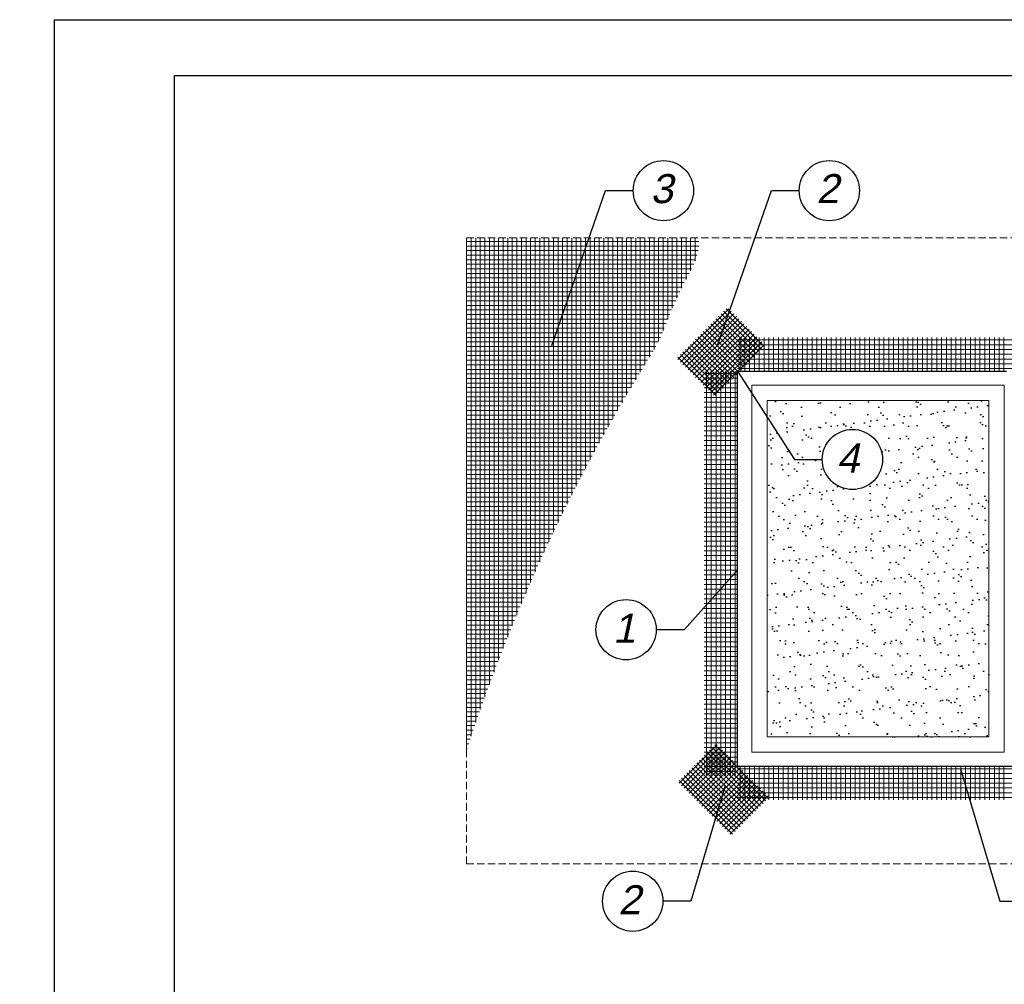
# Model space of a CAD drawing. Header units: millimetres. Extents: x -94648 to 68781, y -29623 to 11990.
# Tile 165 of 181: x 25434 to 26665, y 6833 to 8040. Entities that reach past the tile are written whole.
import ezdxf

# ---------------------------------------------------------------- set-up
doc = ezdxf.new("R2010")
doc.units = ezdxf.units.MM
doc.linetypes.add('DASHED', pattern=[19.05, 12.7, -6.35])
for name, color, linetype, lineweight in [('ATLAS siatka', 251, 'Continuous', 5), ('ATLAS siatka 2', 44, 'Continuous', 5), ('pomoc', 3, 'Continuous', 13), ('przekroje 2', 6, 'Continuous', 30), ('widok', 7, 'Continuous', 15), ('Wykonawcze', 7, 'Continuous', 15)]:
    doc.layers.add(name, color=color, linetype=linetype, lineweight=lineweight)
for name, color, linetype in [('HATCH', 204, 'Continuous'), ('opisy', 2, 'Continuous'), ('TABELKA', 7, 'Continuous')]:
    doc.layers.add(name, color=color, linetype=linetype)
doc.styles.add('ATLAS', font='arial.ttf', dxfattribs={"oblique": 12})
doc.styles.get("Standard").update_dxf_attribs({"font": 'arial.ttf'})
doc.dimstyles.new('ISO-25', dxfattribs={"dimtxt": 2.5, "dimasz": 2.5, "dimexe": 1.25, "dimexo": 0.625, "dimtad": 1, "dimtxsty": 'Standard', "dimcen": 2.5, "dimadec": 0, "dimazin": 0, "dimtfac": 1, "dimtmove": 0, "dimatfit": 3, "dimfxl": 1, "dimarcsym": 0})

msp = doc.modelspace()

# ---------------------------------------------------------------- hatches: boundary and pattern name
at = {"layer": 'HATCH'}
h = msp.add_hatch(dxfattribs=at)
h.set_pattern_fill('AR-SAND', color=256, scale=15.515833, style=0)
h.set_pattern_definition([(37.5, (26570.407, 9596.495), (-0.9774, 29.89628), [0, -23.58407, 0, -26.37692, 0, -25.21323]), (7.5, (26570.407, 9596.495), (27.45956, 43.78795), [0, -12.72298, 0, -21.2567, 0, -8.14581]), (327.5, (26551.322, 9596.495), (48.3185, 0.0878), [0, -7.75792, 0, -27.9285, 0, -36.4622]), (317.5, (26551.322, 9596.495), (46.64256, 13.6179), [0, -3.87896, 0, -18.30868, 0, -20.94637])])
h.paths.add_polyline_path([(26368.93002, 7563.71562), (26645.84786, 7563.71562), (26645.84786, 7143.07343), (26368.93002, 7143.07343)])
h.paths.add_polyline_path([(26513.14384, 7490.02494, 1), (26437.80288, 7490.02494, 1)], flags=16)

# ---------------------------------------------------------------- linework, layer by layer
for p, q in [((26166.74947, 7826.37643), (26201.52932, 7826.37643)), ((26374.14378, 7826.37643), (26408.92364, 7826.37643)), ((26265.03516, 7277.08111), (26230.2553, 7277.08111))]:
    msp.add_line(p, q)
at = {"layer": 'ATLAS siatka'}
for p, q in [((25993.16329, 7686.17544), (25993.16329, 7767.35936)), ((25998.87727, 7686.17544), (25998.87727, 7767.35936)), ((26004.59126, 7686.17544), (26004.59126, 7767.35936)), ((26010.30524, 7686.17544), (26010.30524, 7767.35936)), ((26016.01922, 7686.17544), (26016.01922, 7767.35936)), ((26021.7332, 7686.17544), (26021.7332, 7767.35936)), ((26027.44718, 7686.17544), (26027.44718, 7767.35936)), ((26033.16116, 7686.17544), (26033.16116, 7767.35936)), ((26038.87514, 7686.17544), (26038.87514, 7767.35936)), ((26044.58912, 7686.17544), (26044.58912, 7767.35936)), ((26050.3031, 7686.17544), (26050.3031, 7767.35936)), ((26056.01708, 7686.17544), (26056.01708, 7767.35936)), ((26061.73106, 7686.17544), (26061.73106, 7767.35936)), ((26067.44504, 7686.17544), (26067.44504, 7767.35936)), ((26073.15902, 7686.17544), (26073.15902, 7767.35936)), ((26078.873, 7686.17544), (26078.873, 7767.35936)), ((26084.58698, 7686.17544), (26084.58698, 7767.35936)), ((26090.30096, 7686.17544), (26090.30096, 7767.35936)), ((26096.01494, 7686.17544), (26096.01494, 7767.35936)), ((26101.72892, 7686.17544), (26101.72892, 7767.35936)), ((26107.4429, 7686.17544), (26107.4429, 7767.35936)), ((26113.15688, 7686.17544), (26113.15688, 7767.35936)), ((26118.87086, 7686.17544), (26118.87086, 7767.35936)), ((26124.58484, 7686.17544), (26124.58484, 7767.35936)), ((26130.29882, 7686.17544), (26130.29882, 7767.35936)), ((26136.0128, 7686.17544), (26136.0128, 7767.35936)), ((26141.72678, 7686.17544), (26141.72678, 7767.35936)), ((26147.44076, 7686.17544), (26147.44076, 7767.35936)), ((26153.15474, 7686.17544), (26153.15474, 7767.35936)), ((26158.86872, 7686.17544), (26158.86872, 7767.35936)), ((26164.5827, 7686.17544), (26164.5827, 7767.35936)), ((26170.29668, 7686.17544), (26170.29668, 7767.35936)), ((26176.01067, 7686.17544), (26176.01067, 7767.35936)), ((26181.72465, 7686.17544), (26181.72465, 7767.35936)), ((26187.43863, 7686.17544), (26187.43863, 7767.35936)), ((26193.15261, 7686.17544), (26193.15261, 7767.35936)), ((26198.86659, 7686.17544), (26198.86659, 7767.35936)), ((26204.58057, 7686.17544), (26204.58057, 7767.35936)), ((26210.29455, 7686.17544), (26210.29455, 7767.35936)), ((26216.00853, 7686.17544), (26216.00853, 7767.35936)), ((26221.72251, 7686.17544), (26221.72251, 7767.35936)), ((26227.43649, 7686.17544), (26227.43649, 7767.35936)), ((26233.15047, 7686.17544), (26233.15047, 7767.35936)), ((26238.86445, 7686.17544), (26238.86445, 7767.35936)), ((26244.57843, 7686.17544), (26244.57843, 7767.35936)), ((26250.29241, 7686.17544), (26250.29241, 7767.35936)), ((26256.00639, 7691.881), (26256.00639, 7767.35936)), ((26261.72037, 7704.22947), (26261.72037, 7767.35936)), ((26267.43435, 7715.39599), (26267.43435, 7767.35936)), ((26273.14833, 7726.0272), (26273.14833, 7767.35936)), ((26278.86231, 7738.26852), (26278.86231, 7767.35936)), ((26197.07228, 7762.80369), (25993.14883, 7762.80369)), ((26197.07228, 7757.08971), (25993.14883, 7757.08971)), ((26283.29382, 7762.80369), (26197.07228, 7762.80369)), ((26283.28618, 7757.08971), (26197.07228, 7757.08971)), ((26197.07228, 7751.37573), (25993.14883, 7751.37573)), ((26197.07228, 7745.66175), (25993.14883, 7745.66175)), ((26282.62546, 7751.37573), (26197.07228, 7751.37573)), ((26281.3468, 7745.66175), (26197.07228, 7745.66175)), ((26197.07228, 7739.94777), (25993.14883, 7739.94777)), ((26197.07228, 7734.23379), (25993.14883, 7734.23379)), ((26279.50209, 7739.94777), (26197.07228, 7739.94777)), ((26277.1642, 7734.23379), (26197.07228, 7734.23379)), ((26197.07228, 7728.51981), (25993.14883, 7728.51981)), ((26197.07228, 7722.80583), (25993.14883, 7722.80583)), ((26274.43192, 7728.51981), (26197.07228, 7728.51981)), ((26271.43547, 7722.80583), (26197.07228, 7722.80583)), ((26197.07228, 7717.09185), (25993.14883, 7717.09185)), ((26197.07228, 7711.37787), (25993.14883, 7711.37787)), ((26197.07228, 7705.66389), (25993.14883, 7705.66389)), ((26268.34222, 7717.09185), (26197.07228, 7717.09185)), ((26265.32374, 7711.37787), (26197.07228, 7711.37787)), ((26262.42706, 7705.66389), (26197.07228, 7705.66389)), ((26197.07228, 7699.94991), (25993.14883, 7699.94991)), ((26197.07228, 7694.23593), (25993.14883, 7694.23593)), ((26259.66349, 7699.94991), (26197.07228, 7699.94991)), ((26257.04293, 7694.23593), (26197.07228, 7694.23593)), ((26197.07228, 7688.52195), (25993.14883, 7688.52195)), ((26119.04962, 7682.80797), (25993.14883, 7682.80797)), ((25993.16329, 7531.01711), (25993.16329, 7686.17544)), ((25998.87727, 7531.01711), (25998.87727, 7686.17544)), ((26004.59126, 7531.01711), (26004.59126, 7686.17544)), ((26010.30524, 7531.01711), (26010.30524, 7686.17544)), ((26016.01922, 7531.01711), (26016.01922, 7686.17544)), ((26021.7332, 7531.01711), (26021.7332, 7686.17544)), ((26027.44718, 7531.01711), (26027.44718, 7686.17544)), ((26033.16116, 7531.01711), (26033.16116, 7686.17544)), ((26038.87514, 7531.01711), (26038.87514, 7686.17544)), ((26044.58912, 7531.01711), (26044.58912, 7686.17544)), ((26050.3031, 7531.01711), (26050.3031, 7686.17544)), ((26056.01708, 7531.01711), (26056.01708, 7686.17544)), ((26061.73106, 7531.01711), (26061.73106, 7686.17544)), ((26067.44504, 7531.01711), (26067.44504, 7686.17544)), ((26073.15902, 7531.01711), (26073.15902, 7686.17544)), ((26078.873, 7531.01711), (26078.873, 7686.17544)), ((26084.58698, 7531.01711), (26084.58698, 7686.17544)), ((26090.30096, 7531.01711), (26090.30096, 7686.17544)), ((26096.01494, 7531.01711), (26096.01494, 7686.17544)), ((26101.72892, 7531.01711), (26101.72892, 7686.17544)), ((26107.4429, 7531.01711), (26107.4429, 7686.17544)), ((26113.15688, 7531.01711), (26113.15688, 7686.17544)), ((26118.87086, 7531.01711), (26118.87086, 7686.17544)), ((26251.83591, 7682.80797), (26119.04962, 7682.80797)), ((26124.58484, 7531.01711), (26124.58484, 7686.17544)), ((26130.29882, 7531.01711), (26130.29882, 7686.17544)), ((26136.0128, 7531.01711), (26136.0128, 7686.17544)), ((26141.72678, 7531.01711), (26141.72678, 7686.17544)), ((26147.44076, 7531.01711), (26147.44076, 7686.17544)), ((26153.15474, 7531.01711), (26153.15474, 7686.17544)), ((26158.86872, 7531.01711), (26158.86872, 7686.17544)), ((26164.5827, 7531.01711), (26164.5827, 7686.17544)), ((26170.29668, 7531.01711), (26170.29668, 7686.17544)), ((26176.01067, 7541.05959), (26176.01067, 7686.17544)), ((26181.72465, 7551.02147), (26181.72465, 7686.17544)), ((26187.43863, 7560.86899), (26187.43863, 7686.17544)), ((26193.15261, 7570.6001), (26193.15261, 7686.17544)), ((26254.57294, 7688.52195), (26197.07228, 7688.52195)), ((26198.86659, 7580.21903), (26198.86659, 7686.17544)), ((26204.58057, 7589.74307), (26204.58057, 7686.17544)), ((26210.29455, 7599.17385), (26210.29455, 7686.17544)), ((26216.00853, 7608.5487), (26216.00853, 7686.17544)), ((26221.72251, 7617.95893), (26221.72251, 7686.17544)), ((26227.43649, 7627.65172), (26227.43649, 7686.17544)), ((26233.15047, 7638.25365), (26233.15047, 7686.17544)), ((26238.86445, 7650.80425), (26238.86445, 7686.17544)), ((26244.57843, 7665.0594), (26244.57843, 7686.17544)), ((26250.29241, 7679.1527), (26250.29241, 7686.17544)), ((26252.25788, 7682.80797), (26252.25711, 7682.80797)), ((26119.04962, 7677.09399), (25993.14883, 7677.09399)), ((26119.04962, 7671.38001), (25993.14883, 7671.38001)), ((26249.43219, 7677.09399), (26119.04962, 7677.09399)), ((26247.1012, 7671.38001), (26119.04962, 7671.38001)), ((26119.04962, 7665.66603), (25993.14883, 7665.66603)), ((26119.04962, 7659.95205), (25993.14883, 7659.95205)), ((26244.81922, 7665.66603), (26119.04962, 7665.66603)), ((26242.55871, 7659.95205), (26119.04962, 7659.95205)), ((26119.04962, 7654.23807), (25993.14883, 7654.23807)), ((26119.04962, 7648.52409), (25993.14883, 7648.52409)), ((26240.27443, 7654.23807), (26119.04962, 7654.23807)), ((26237.90358, 7648.52409), (26119.04962, 7648.52409)), ((26119.04962, 7642.81011), (25993.14883, 7642.81011)), ((26119.04962, 7637.09613), (25993.14883, 7637.09613)), ((26119.04962, 7631.38215), (25993.14883, 7631.38215)), ((26235.36255, 7642.81011), (26119.04962, 7642.81011)), ((26232.56764, 7637.09613), (26119.04962, 7637.09613)), ((26229.52974, 7631.38215), (26119.04962, 7631.38215)), ((26119.04962, 7625.66817), (25993.14883, 7625.66817)), ((26119.04962, 7619.95418), (25993.14883, 7619.95418)), ((26226.29296, 7625.66817), (26119.04962, 7625.66817)), ((26222.92323, 7619.95418), (26119.04962, 7619.95418)), ((26119.04962, 7614.2402), (25993.14883, 7614.2402)), ((26119.04962, 7608.52622), (25993.14883, 7608.52622)), ((26219.47367, 7614.2402), (26119.04962, 7614.2402)), ((26215.99482, 7608.52622), (26119.04962, 7608.52622)), ((26119.04962, 7602.81224), (25993.14883, 7602.81224)), ((26119.04962, 7597.09826), (25993.14883, 7597.09826)), ((26212.50935, 7602.81224), (26119.04962, 7602.81224)), ((26209.0316, 7597.09826), (26119.04962, 7597.09826)), ((26119.04962, 7591.38428), (25993.14883, 7591.38428)), ((26119.04962, 7585.6703), (25993.14883, 7585.6703)), ((26205.57013, 7591.38428), (26119.04962, 7591.38428)), ((26202.1291, 7585.6703), (26119.04962, 7585.6703)), ((26119.04962, 7579.95632), (25993.14883, 7579.95632)), ((26119.04962, 7574.24234), (25993.14883, 7574.24234)), ((26198.7096, 7579.95632), (26119.04962, 7579.95632)), ((26195.3111, 7574.24234), (26119.04962, 7574.24234)), ((26119.04962, 7568.52836), (25993.14883, 7568.52836)), ((26119.04962, 7562.81438), (25993.14883, 7562.81438)), ((26191.93193, 7568.52836), (26119.04962, 7568.52836)), ((26188.57653, 7562.81438), (26119.04962, 7562.81438)), ((26119.04962, 7557.1004), (25993.14883, 7557.1004)), ((26119.04962, 7551.38642), (25993.14883, 7551.38642)), ((26119.04962, 7545.67244), (25993.14883, 7545.67244)), ((26185.24753, 7557.1004), (26119.04962, 7557.1004)), ((26181.93457, 7551.38642), (26119.04962, 7551.38642)), ((26178.64775, 7545.67244), (26119.04962, 7545.67244)), ((26119.04962, 7539.95846), (25993.14883, 7539.95846)), ((26119.04962, 7534.24448), (25993.14883, 7534.24448)), ((26175.38445, 7539.95846), (26119.04962, 7539.95846)), ((26172.13491, 7534.24448), (26119.04962, 7534.24448)), ((26168.92085, 7528.5305), (25993.14883, 7528.5305)), ((26165.71425, 7522.81652), (25993.14883, 7522.81652)), ((25993.16329, 7375.85878), (25993.16329, 7531.01711)), ((25998.87727, 7375.85878), (25998.87727, 7531.01711)), ((26004.59126, 7375.85878), (26004.59126, 7531.01711)), ((26010.30524, 7375.85878), (26010.30524, 7531.01711)), ((26016.01922, 7375.85878), (26016.01922, 7531.01711)), ((26021.7332, 7375.85878), (26021.7332, 7531.01711)), ((26027.44718, 7375.85878), (26027.44718, 7531.01711)), ((26033.16116, 7375.85878), (26033.16116, 7531.01711)), ((26038.87514, 7375.85878), (26038.87514, 7531.01711)), ((26044.58912, 7375.85878), (26044.58912, 7531.01711)), ((26050.3031, 7375.85878), (26050.3031, 7531.01711)), ((26056.01708, 7375.85878), (26056.01708, 7531.01711)), ((26061.73106, 7375.85878), (26061.73106, 7531.01711)), ((26067.44504, 7375.85878), (26067.44504, 7531.01711)), ((26073.15902, 7375.85878), (26073.15902, 7531.01711)), ((26078.873, 7375.85878), (26078.873, 7531.01711)), ((26084.58698, 7375.85878), (26084.58698, 7531.01711)), ((26090.30096, 7375.85878), (26090.30096, 7531.01711)), ((26096.01494, 7386.87074), (26096.01494, 7531.01711)), ((26101.72892, 7398.99529), (26101.72892, 7531.01711)), ((26107.4429, 7410.92439), (26107.4429, 7531.01711)), ((26113.15688, 7422.64638), (26113.15688, 7531.01711)), ((26118.87086, 7434.16679), (26118.87086, 7531.01711)), ((26124.58484, 7445.52269), (26124.58484, 7531.01711)), ((26130.29882, 7456.71953), (26130.29882, 7531.01711)), ((26136.0128, 7467.76221), (26136.0128, 7531.01711)), ((26141.72678, 7478.65521), (26141.72678, 7531.01711)), ((26147.44076, 7489.40264), (26147.44076, 7531.01711)), ((26153.15474, 7499.9921), (26153.15474, 7531.01711)), ((26158.86872, 7510.4487), (26158.86872, 7531.01711)), ((26164.5827, 7520.77668), (26164.5827, 7531.01711)), ((26170.29668, 7530.9792), (26170.29668, 7531.01711)), ((26162.54457, 7517.10254), (25993.14883, 7517.10254)), ((26159.3831, 7511.38856), (25993.14883, 7511.38856)), ((26156.25585, 7505.67458), (25993.14883, 7505.67458)), ((26153.13774, 7499.9606), (25993.14883, 7499.9606)), ((26150.05453, 7494.24662), (25993.14883, 7494.24662)), ((26146.97767, 7488.53264), (25993.14883, 7488.53264)), ((26143.94009, 7482.81866), (25993.14883, 7482.81866)), ((26140.90251, 7477.10468), (25993.14883, 7477.10468)), ((26137.91174, 7471.3907), (25993.14883, 7471.3907)), ((26134.92138, 7465.67672), (25993.14883, 7465.67672)), ((26131.96842, 7459.96274), (25993.14883, 7459.96274)), ((26129.02687, 7454.24876), (25993.14883, 7454.24876)), ((26126.10888, 7448.53477), (25993.14883, 7448.53477)), ((26123.21776, 7442.82079), (25993.14883, 7442.82079)), ((26120.33165, 7437.10681), (25993.14883, 7437.10681)), ((26117.49259, 7431.39283), (25993.14883, 7431.39283)), ((26114.65353, 7425.67885), (25993.14883, 7425.67885)), ((26111.84976, 7419.96487), (25993.14883, 7419.96487)), ((26109.06443, 7414.25089), (25993.14883, 7414.25089)), ((26106.28748, 7408.53691), (25993.14883, 7408.53691)), ((26103.5576, 7402.82293), (25993.14883, 7402.82293)), ((26100.82771, 7397.10895), (25993.14883, 7397.10895)), ((26098.13113, 7391.39497), (25993.14883, 7391.39497)), ((26095.45844, 7385.68099), (25993.14883, 7385.68099)), ((26092.78576, 7379.96701), (25993.14883, 7379.96701)), ((26041.91394, 7374.25303), (25993.14883, 7374.25303)), ((25993.16329, 7220.70045), (25993.16329, 7375.85878)), ((25998.87727, 7220.70045), (25998.87727, 7375.85878)), ((26004.59126, 7220.70045), (26004.59126, 7375.85878)), ((26010.30524, 7220.70045), (26010.30524, 7375.85878)), ((26016.01922, 7220.70045), (26016.01922, 7375.85878)), ((26021.7332, 7220.70045), (26021.7332, 7375.85878)), ((26027.44718, 7224.055), (26027.44718, 7375.85878)), ((26033.16116, 7238.94868), (26033.16116, 7375.85878)), ((26038.87514, 7253.5695), (26038.87514, 7375.85878)), ((26090.16893, 7374.25303), (26041.91394, 7374.25303)), ((26044.58912, 7267.92039), (26044.58912, 7375.85878)), ((26050.3031, 7282.01988), (26050.3031, 7375.85878)), ((26056.01708, 7295.89091), (26056.01708, 7375.85878)), ((26061.73106, 7309.5427), (26061.73106, 7375.85878)), ((26067.44504, 7322.98164), (26067.44504, 7375.85878)), ((26073.15902, 7336.21175), (26073.15902, 7375.85878)), ((26078.873, 7349.23501), (26078.873, 7375.85878)), ((26084.58698, 7362.00097), (26084.58698, 7375.85878)), ((26090.30096, 7374.54163), (26090.30096, 7375.85878)), ((26041.91394, 7368.53905), (25993.14883, 7368.53905)), ((26041.91394, 7362.82507), (25993.14883, 7362.82507)), ((26087.55491, 7368.53905), (26041.91394, 7368.53905)), ((26084.95584, 7362.82507), (26041.91394, 7362.82507)), ((26041.91394, 7357.11109), (25993.14883, 7357.11109)), ((26041.91394, 7351.39711), (25993.14883, 7351.39711)), ((26082.39829, 7357.11109), (26041.91394, 7357.11109)), ((26079.84075, 7351.39711), (26041.91394, 7351.39711)), ((26041.91394, 7345.68313), (25993.14883, 7345.68313)), ((26041.91394, 7339.96915), (25993.14883, 7339.96915)), ((26077.31103, 7345.68313), (26041.91394, 7345.68313)), ((26074.80617, 7339.96915), (26041.91394, 7339.96915)), ((26041.91394, 7334.25517), (25993.14883, 7334.25517)), ((26041.91394, 7328.54119), (25993.14883, 7328.54119)), ((26072.3013, 7334.25517), (26041.91394, 7334.25517)), ((26069.83388, 7328.54119), (26041.91394, 7328.54119)), ((26041.91394, 7322.82721), (25993.14883, 7322.82721)), ((26041.91394, 7317.11323), (25993.14883, 7317.11323)), ((26041.91394, 7311.39925), (25993.14883, 7311.39925)), ((26067.37868, 7322.82721), (26041.91394, 7322.82721)), ((26064.92348, 7317.11323), (26041.91394, 7317.11323)), ((26062.5134, 7311.39925), (26041.91394, 7311.39925)), ((26041.91394, 7305.68527), (25993.14883, 7305.68527)), ((26041.91394, 7299.97129), (25993.14883, 7299.97129)), ((26060.10554, 7305.68527), (26041.91394, 7305.68527)), ((26057.70397, 7299.97129), (26041.91394, 7299.97129)), ((26041.91394, 7294.25731), (25993.14883, 7294.25731)), ((26041.91394, 7288.54333), (25993.14883, 7288.54333)), ((26055.34172, 7294.25731), (26041.91394, 7294.25731)), ((26052.97947, 7288.54333), (26041.91394, 7288.54333)), ((26041.91394, 7282.82935), (25993.14883, 7282.82935)), ((26041.91394, 7277.11536), (25993.14883, 7277.11536)), ((26050.63144, 7282.82935), (26041.91394, 7282.82935)), ((26048.31368, 7277.11536), (26041.91394, 7277.11536)), ((26041.91394, 7271.40138), (25993.14883, 7271.40138)), ((26041.91394, 7265.6874), (25993.14883, 7265.6874)), ((26045.99591, 7271.40138), (26041.91394, 7271.40138)), ((26043.7005, 7265.6874), (26041.91394, 7265.6874)), ((26041.4148, 7259.97342), (25993.14883, 7259.97342)), ((26039.14823, 7254.25944), (25993.14883, 7254.25944)), ((26036.90277, 7248.54546), (25993.14883, 7248.54546)), ((26034.66956, 7242.83148), (25993.14883, 7242.83148)), ((26032.44977, 7237.1175), (25993.14883, 7237.1175)), ((26030.25267, 7231.40352), (25993.14883, 7231.40352)), ((26028.06858, 7225.68954), (25993.14883, 7225.68954)), ((26025.89788, 7219.97556), (25993.14883, 7219.97556)), ((26023.74984, 7214.26158), (25993.14883, 7214.26158)), ((25993.16329, 7125.94468), (25993.16329, 7220.70045)), ((25998.87727, 7143.88189), (25998.87727, 7220.70045)), ((26004.59126, 7160.93901), (26004.59126, 7220.70045)), ((26010.30524, 7177.37176), (26010.30524, 7220.70045)), ((26016.01922, 7193.31711), (26016.01922, 7220.70045)), ((26021.7332, 7208.85861), (26021.7332, 7220.70045)), ((26021.61762, 7208.5476), (25993.14883, 7208.5476)), ((26019.50019, 7202.83362), (25993.14883, 7202.83362)), ((26017.40215, 7197.11964), (25993.14883, 7197.11964)), ((26015.32607, 7191.40566), (25993.14883, 7191.40566)), ((26013.26683, 7185.69168), (25993.14883, 7185.69168)), ((26011.22531, 7179.9777), (25993.14883, 7179.9777)), ((26009.20789, 7174.26372), (25993.14883, 7174.26372)), ((26007.21401, 7168.54974), (25993.14883, 7168.54974)), ((26005.24127, 7162.83576), (25993.14883, 7162.83576)), ((26003.29117, 7157.12178), (25993.14883, 7157.12178)), ((26001.36544, 7151.4078), (25993.14883, 7151.4078)), ((25999.4728, 7145.69382), (25993.14883, 7145.69382)), ((25997.60924, 7139.97984), (25993.14883, 7139.97984)), ((25995.7767, 7134.26586), (25993.14883, 7134.26586)), ((25993.9764, 7128.55188), (25993.14883, 7128.55188))]:
    msp.add_line(p, q, dxfattribs=at)
at = {"layer": 'ATLAS siatka', "color": 7}
for p, q in [((26257.20019, 7614.9986), (26320.82845, 7678.62686)), ((26260.38161, 7611.81719), (26324.00986, 7675.44544)), ((26263.56302, 7608.63578), (26327.19128, 7672.26403)), ((26266.74443, 7605.45436), (26330.37269, 7669.08262)), ((26308.1028, 7669.08262), (26355.82399, 7621.36143)), ((26311.28421, 7672.26403), (26359.0054, 7624.54284)), ((26314.46563, 7675.44544), (26362.18682, 7627.72425)), ((26317.64704, 7678.62686), (26365.36823, 7630.90567)), ((26269.92585, 7602.27295), (26333.5541, 7665.90121)), ((26273.10726, 7599.09154), (26336.73551, 7662.71979)), ((26276.28867, 7595.91012), (26339.91693, 7659.53838)), ((26279.47008, 7592.72871), (26343.09834, 7656.35697)), ((26295.37715, 7656.35697), (26343.09834, 7608.63578)), ((26298.55856, 7659.53838), (26346.27975, 7611.81719)), ((26301.73997, 7662.71979), (26349.46117, 7614.9986)), ((26304.92139, 7665.90121), (26352.64258, 7618.18001)), ((26282.6515, 7589.5473), (26346.27975, 7653.17555)), ((26282.6515, 7643.63132), (26330.37269, 7595.91012)), ((26285.83291, 7586.36589), (26349.46117, 7649.99414)), ((26285.83291, 7646.81273), (26331.9634, 7600.68224)), ((26289.01432, 7649.99414), (26336.73551, 7602.27295)), ((26289.01432, 7583.18447), (26352.64258, 7646.81273)), ((26292.19574, 7653.17555), (26339.91693, 7605.45436)), ((26292.19574, 7580.00306), (26355.82399, 7643.63132)), ((26273.10726, 7634.08708), (26320.82845, 7586.36589)), ((26276.28867, 7637.26849), (26324.00986, 7589.5473)), ((26279.47008, 7640.4499), (26327.19128, 7592.72871)), ((26295.37715, 7576.82165), (26359.0054, 7640.4499)), ((26298.55856, 7573.64023), (26362.18682, 7637.26849)), ((26301.73997, 7570.45882), (26365.36823, 7634.08708)), ((26260.38161, 7621.36143), (26308.1028, 7573.64023)), ((26263.56302, 7624.54284), (26311.28421, 7576.82165)), ((26266.74443, 7627.72425), (26314.46563, 7580.00306)), ((26269.92585, 7630.90567), (26317.64704, 7583.18447)), ((26257.20019, 7618.18001), (26304.92139, 7570.45882)), ((26258.7909, 7085.14645), (26306.51209, 7132.86764)), ((26261.97231, 7081.96504), (26309.69351, 7129.68623)), ((26300.14927, 7129.68623), (26366.95894, 7062.87656)), ((26303.33068, 7132.86764), (26370.14035, 7066.05798)), ((26265.15373, 7078.78363), (26312.87492, 7126.50482)), ((26268.33514, 7075.60221), (26316.05633, 7123.32341)), ((26271.51655, 7072.4208), (26319.23774, 7120.14199)), ((26274.69797, 7069.23939), (26322.41916, 7116.96058)), ((26287.42362, 7116.96058), (26354.23329, 7050.15091)), ((26290.60503, 7120.14199), (26357.4147, 7053.33232)), ((26293.78644, 7123.32341), (26360.59611, 7056.51374)), ((26296.96785, 7126.50482), (26363.77752, 7059.69515)), ((26274.69797, 7104.23493), (26341.50763, 7037.42526)), ((26277.87938, 7066.05798), (26325.60057, 7113.77917)), ((26277.87938, 7107.41634), (26344.68905, 7040.60667)), ((26281.06079, 7110.59775), (26347.87046, 7043.78809)), ((26281.06079, 7062.87656), (26328.78198, 7110.59775)), ((26284.2422, 7113.77917), (26351.05187, 7046.9695)), ((26284.2422, 7059.69515), (26331.9634, 7107.41634)), ((26287.42362, 7056.51374), (26335.14481, 7104.23493)), ((26261.97231, 7091.50928), (26328.78198, 7024.69961)), ((26265.15373, 7094.69069), (26331.9634, 7027.88102)), ((26268.33514, 7097.8721), (26335.14481, 7031.06244)), ((26271.51655, 7101.05352), (26338.32622, 7034.24385)), ((26290.60503, 7053.33232), (26338.32622, 7101.05352)), ((26293.78644, 7050.15091), (26341.50763, 7097.8721)), ((26296.96785, 7046.9695), (26344.68905, 7094.69069)), ((26300.14927, 7043.78809), (26347.87046, 7091.50928)), ((26258.7909, 7088.32787), (26325.60057, 7021.5182)), ((26303.33068, 7040.60667), (26351.05187, 7088.32787)), ((26306.51209, 7037.42526), (26354.23329, 7085.14645)), ((26309.69351, 7034.24385), (26357.4147, 7081.96504)), ((26312.87492, 7031.06244), (26360.59611, 7078.78363)), ((26316.05633, 7027.88102), (26363.77752, 7075.60221)), ((26319.23774, 7024.69961), (26366.95894, 7072.4208)), ((26322.41916, 7021.5182), (26370.14035, 7069.23939))]:
    msp.add_line(p, q, dxfattribs=at)
at = {"layer": 'ATLAS siatka 2', "color": 134}
for p, q in [((26331.9634, 7639.67529), (27021.90414, 7639.67529)), ((26331.9634, 7633.67636), (27021.90414, 7633.67636)), ((26334.96286, 7600.68224), (26334.96286, 7642.67475)), ((26340.96179, 7600.68224), (26340.96179, 7642.67475)), ((26346.96072, 7600.68224), (26346.96072, 7642.67475)), ((26352.95965, 7600.68224), (26352.95965, 7642.67475)), ((26358.95858, 7600.68224), (26358.95858, 7642.67475)), ((26364.95751, 7600.68224), (26364.95751, 7642.67475)), ((26370.95644, 7600.68224), (26370.95644, 7642.67475)), ((26376.95537, 7600.68224), (26376.95537, 7642.67475)), ((26382.9543, 7600.68224), (26382.9543, 7642.67475)), ((26388.95323, 7600.68224), (26388.95323, 7642.67475)), ((26394.95216, 7600.68224), (26394.95216, 7642.67475)), ((26400.95108, 7600.68224), (26400.95108, 7642.67475)), ((26406.95001, 7600.68224), (26406.95001, 7642.67475)), ((26412.94894, 7600.68224), (26412.94894, 7642.67475)), ((26418.94787, 7600.68224), (26418.94787, 7642.67475)), ((26424.9468, 7600.68224), (26424.9468, 7642.67475)), ((26430.94573, 7600.68224), (26430.94573, 7642.67475)), ((26436.94466, 7600.68224), (26436.94466, 7642.67475)), ((26442.94359, 7600.68224), (26442.94359, 7642.67475)), ((26448.94252, 7600.68224), (26448.94252, 7642.67475)), ((26454.94145, 7600.68224), (26454.94145, 7642.67475)), ((26460.94038, 7600.68224), (26460.94038, 7642.67475)), ((26466.93931, 7600.68224), (26466.93931, 7642.67475)), ((26472.93824, 7600.68224), (26472.93824, 7642.67475)), ((26478.93717, 7600.68224), (26478.93717, 7642.67475)), ((26484.9361, 7600.68224), (26484.9361, 7642.67475)), ((26490.93503, 7600.68224), (26490.93503, 7642.67475)), ((26496.93396, 7600.68224), (26496.93396, 7642.67475)), ((26502.93289, 7600.68224), (26502.93289, 7642.67475)), ((26508.93182, 7600.68224), (26508.93182, 7642.67475)), ((26514.93074, 7600.68224), (26514.93074, 7642.67475)), ((26520.92967, 7600.68224), (26520.92967, 7642.67475)), ((26526.9286, 7600.68224), (26526.9286, 7642.67475)), ((26532.92753, 7600.68224), (26532.92753, 7642.67475)), ((26538.92646, 7600.68224), (26538.92646, 7642.67475)), ((26544.92539, 7600.68224), (26544.92539, 7642.67475)), ((26550.92432, 7600.68224), (26550.92432, 7642.67475)), ((26556.92325, 7600.68224), (26556.92325, 7642.67475)), ((26562.92218, 7600.68224), (26562.92218, 7642.67475)), ((26568.92111, 7600.68224), (26568.92111, 7642.67475)), ((26574.92004, 7600.68224), (26574.92004, 7642.67475)), ((26580.91897, 7600.68224), (26580.91897, 7642.67475)), ((26586.9179, 7600.68224), (26586.9179, 7642.67475)), ((26592.91683, 7600.68224), (26592.91683, 7642.67475)), ((26598.91576, 7600.68224), (26598.91576, 7642.67475)), ((26604.91469, 7600.68224), (26604.91469, 7642.67475)), ((26610.91362, 7600.68224), (26610.91362, 7642.67475)), ((26616.91255, 7600.68224), (26616.91255, 7642.67475)), ((26622.91148, 7600.68224), (26622.91148, 7642.67475)), ((26628.9104, 7600.68224), (26628.9104, 7642.67475)), ((26634.90933, 7600.68224), (26634.90933, 7642.67475)), ((26640.90826, 7600.68224), (26640.90826, 7642.67475)), ((26646.90719, 7600.68224), (26646.90719, 7642.67475)), ((26652.90612, 7600.68224), (26652.90612, 7642.67475)), ((26658.90505, 7600.68224), (26658.90505, 7642.67475)), ((26664.90398, 7600.68224), (26664.90398, 7642.67475)), ((26331.9634, 7627.67743), (27021.90414, 7627.67743)), ((26331.9634, 7621.6785), (27021.90414, 7621.6785)), ((26331.9634, 7615.67957), (27021.90414, 7615.67957)), ((26331.9634, 7609.68064), (27021.90414, 7609.68064)), ((26331.9634, 7597.68278), (26289.97089, 7597.68278)), ((26292.97035, 7600.68224), (26292.97035, 7094.69069)), ((26298.96928, 7600.68224), (26298.96928, 7094.69069)), ((26304.96821, 7600.68224), (26304.96821, 7094.69069)), ((26310.96714, 7600.68224), (26310.96714, 7094.69069)), ((26316.96607, 7600.68224), (26316.96607, 7094.69069)), ((26322.965, 7600.68224), (26322.965, 7094.69069)), ((26328.96393, 7600.68224), (26328.96393, 7094.69069)), ((26331.9634, 7603.68171), (27021.90414, 7603.68171)), ((26331.9634, 7591.68385), (26289.97089, 7591.68385)), ((26331.9634, 7585.68492), (26289.97089, 7585.68492)), ((26331.9634, 7579.68599), (26289.97089, 7579.68599)), ((26331.9634, 7573.68706), (26289.97089, 7573.68706)), ((26331.9634, 7567.68813), (26289.97089, 7567.68813)), ((26331.9634, 7561.6892), (26289.97089, 7561.6892)), ((26331.9634, 7555.69027), (26289.97089, 7555.69027)), ((26331.9634, 7549.69134), (26289.97089, 7549.69134)), ((26331.9634, 7543.69241), (26289.97089, 7543.69241)), ((26331.9634, 7537.69348), (26289.97089, 7537.69348)), ((26331.9634, 7531.69455), (26289.97089, 7531.69455)), ((26331.9634, 7525.69562), (26289.97089, 7525.69562)), ((26331.9634, 7519.6967), (26289.97089, 7519.6967)), ((26331.9634, 7513.69777), (26289.97089, 7513.69777)), ((26331.9634, 7507.69884), (26289.97089, 7507.69884)), ((26331.9634, 7501.69991), (26289.97089, 7501.69991)), ((26331.9634, 7495.70098), (26289.97089, 7495.70098)), ((26331.9634, 7489.70205), (26289.97089, 7489.70205)), ((26331.9634, 7483.70312), (26289.97089, 7483.70312)), ((26331.9634, 7477.70419), (26289.97089, 7477.70419)), ((26331.9634, 7471.70526), (26289.97089, 7471.70526)), ((26331.9634, 7465.70633), (26289.97089, 7465.70633)), ((26331.9634, 7459.7074), (26289.97089, 7459.7074)), ((26331.9634, 7453.70847), (26289.97089, 7453.70847)), ((26331.9634, 7447.70954), (26289.97089, 7447.70954)), ((26331.9634, 7441.71061), (26289.97089, 7441.71061)), ((26331.9634, 7435.71168), (26289.97089, 7435.71168)), ((26331.9634, 7429.71275), (26289.97089, 7429.71275)), ((26331.9634, 7423.71382), (26289.97089, 7423.71382)), ((26331.9634, 7417.71489), (26289.97089, 7417.71489)), ((26331.9634, 7411.71596), (26289.97089, 7411.71596)), ((26331.9634, 7405.71704), (26289.97089, 7405.71704)), ((26331.9634, 7399.71811), (26289.97089, 7399.71811)), ((26331.9634, 7393.71918), (26289.97089, 7393.71918)), ((26331.9634, 7387.72025), (26289.97089, 7387.72025)), ((26331.9634, 7381.72132), (26289.97089, 7381.72132)), ((26331.9634, 7375.72239), (26289.97089, 7375.72239)), ((26331.9634, 7369.72346), (26289.97089, 7369.72346)), ((26331.9634, 7363.72453), (26289.97089, 7363.72453)), ((26331.9634, 7357.7256), (26289.97089, 7357.7256)), ((26331.9634, 7351.72667), (26289.97089, 7351.72667)), ((26331.9634, 7345.72774), (26289.97089, 7345.72774)), ((26331.9634, 7339.72881), (26289.97089, 7339.72881)), ((26331.9634, 7333.72988), (26289.97089, 7333.72988)), ((26331.9634, 7327.73095), (26289.97089, 7327.73095)), ((26331.9634, 7321.73202), (26289.97089, 7321.73202)), ((26331.9634, 7315.73309), (26289.97089, 7315.73309)), ((26331.9634, 7309.73416), (26289.97089, 7309.73416)), ((26331.9634, 7303.73523), (26289.97089, 7303.73523)), ((26331.9634, 7297.7363), (26289.97089, 7297.7363)), ((26331.9634, 7291.73738), (26289.97089, 7291.73738)), ((26331.9634, 7285.73845), (26289.97089, 7285.73845)), ((26331.9634, 7279.73952), (26289.97089, 7279.73952)), ((26331.9634, 7273.74059), (26289.97089, 7273.74059)), ((26331.9634, 7267.74166), (26289.97089, 7267.74166)), ((26331.9634, 7261.74273), (26289.97089, 7261.74273)), ((26331.9634, 7255.7438), (26289.97089, 7255.7438)), ((26331.9634, 7249.74487), (26289.97089, 7249.74487)), ((26331.9634, 7243.74594), (26289.97089, 7243.74594)), ((26331.9634, 7237.74701), (26289.97089, 7237.74701)), ((26331.9634, 7231.74808), (26289.97089, 7231.74808)), ((26331.9634, 7225.74915), (26289.97089, 7225.74915)), ((26331.9634, 7219.75022), (26289.97089, 7219.75022)), ((26331.9634, 7213.75129), (26289.97089, 7213.75129)), ((26331.9634, 7207.75236), (26289.97089, 7207.75236)), ((26331.9634, 7201.75343), (26289.97089, 7201.75343)), ((26331.9634, 7195.7545), (26289.97089, 7195.7545)), ((26331.9634, 7189.75557), (26289.97089, 7189.75557)), ((26331.9634, 7183.75664), (26289.97089, 7183.75664)), ((26331.9634, 7177.75771), (26289.97089, 7177.75771)), ((26331.9634, 7171.75879), (26289.97089, 7171.75879)), ((26331.9634, 7165.75986), (26289.97089, 7165.75986)), ((26331.9634, 7159.76093), (26289.97089, 7159.76093)), ((26331.9634, 7153.762), (26289.97089, 7153.762)), ((26331.9634, 7147.76307), (26289.97089, 7147.76307)), ((26331.9634, 7141.76414), (26289.97089, 7141.76414)), ((26331.9634, 7135.76521), (26289.97089, 7135.76521)), ((26331.9634, 7129.76628), (26289.97089, 7129.76628)), ((26331.9634, 7123.76735), (26289.97089, 7123.76735)), ((26331.9634, 7117.76842), (26289.97089, 7117.76842)), ((26331.9634, 7111.76949), (26289.97089, 7111.76949)), ((26331.9634, 7105.77056), (26289.97089, 7105.77056)), ((26331.9634, 7103.10734), (27021.90414, 7103.10734)), ((26334.96286, 7106.10681), (26334.96286, 7064.1143)), ((26340.96179, 7106.10681), (26340.96179, 7064.1143)), ((26346.96072, 7106.10681), (26346.96072, 7064.1143)), ((26352.95965, 7106.10681), (26352.95965, 7064.1143)), ((26358.95858, 7106.10681), (26358.95858, 7064.1143)), ((26364.95751, 7106.10681), (26364.95751, 7064.1143)), ((26370.95644, 7106.10681), (26370.95644, 7064.1143)), ((26376.95537, 7106.10681), (26376.95537, 7064.1143)), ((26382.9543, 7106.10681), (26382.9543, 7064.1143)), ((26388.95323, 7106.10681), (26388.95323, 7064.1143)), ((26394.95216, 7106.10681), (26394.95216, 7064.1143)), ((26400.95108, 7106.10681), (26400.95108, 7064.1143)), ((26406.95001, 7106.10681), (26406.95001, 7064.1143)), ((26412.94894, 7106.10681), (26412.94894, 7064.1143)), ((26418.94787, 7106.10681), (26418.94787, 7064.1143)), ((26424.9468, 7106.10681), (26424.9468, 7064.1143)), ((26430.94573, 7106.10681), (26430.94573, 7064.1143)), ((26436.94466, 7106.10681), (26436.94466, 7064.1143)), ((26442.94359, 7106.10681), (26442.94359, 7064.1143)), ((26448.94252, 7106.10681), (26448.94252, 7064.1143)), ((26454.94145, 7106.10681), (26454.94145, 7064.1143)), ((26460.94038, 7106.10681), (26460.94038, 7064.1143)), ((26466.93931, 7106.10681), (26466.93931, 7064.1143)), ((26472.93824, 7106.10681), (26472.93824, 7064.1143)), ((26478.93717, 7106.10681), (26478.93717, 7064.1143)), ((26484.9361, 7106.10681), (26484.9361, 7064.1143)), ((26490.93503, 7106.10681), (26490.93503, 7064.1143)), ((26496.93396, 7106.10681), (26496.93396, 7064.1143)), ((26502.93289, 7106.10681), (26502.93289, 7064.1143)), ((26508.93182, 7106.10681), (26508.93182, 7064.1143)), ((26514.93074, 7106.10681), (26514.93074, 7064.1143)), ((26520.92967, 7106.10681), (26520.92967, 7064.1143)), ((26526.9286, 7106.10681), (26526.9286, 7064.1143)), ((26532.92753, 7106.10681), (26532.92753, 7064.1143)), ((26538.92646, 7106.10681), (26538.92646, 7064.1143)), ((26544.92539, 7106.10681), (26544.92539, 7064.1143)), ((26550.92432, 7106.10681), (26550.92432, 7064.1143)), ((26556.92325, 7106.10681), (26556.92325, 7064.1143)), ((26562.92218, 7106.10681), (26562.92218, 7064.1143)), ((26568.92111, 7106.10681), (26568.92111, 7064.1143)), ((26574.92004, 7106.10681), (26574.92004, 7064.1143)), ((26580.91897, 7106.10681), (26580.91897, 7064.1143)), ((26586.9179, 7106.10681), (26586.9179, 7064.1143)), ((26592.91683, 7106.10681), (26592.91683, 7064.1143)), ((26598.91576, 7106.10681), (26598.91576, 7064.1143)), ((26604.91469, 7106.10681), (26604.91469, 7064.1143)), ((26610.91362, 7106.10681), (26610.91362, 7064.1143)), ((26616.91255, 7106.10681), (26616.91255, 7064.1143)), ((26622.91148, 7106.10681), (26622.91148, 7064.1143)), ((26628.9104, 7106.10681), (26628.9104, 7064.1143)), ((26634.90933, 7106.10681), (26634.90933, 7064.1143)), ((26640.90826, 7106.10681), (26640.90826, 7064.1143)), ((26646.90719, 7106.10681), (26646.90719, 7064.1143)), ((26652.90612, 7106.10681), (26652.90612, 7064.1143)), ((26658.90505, 7106.10681), (26658.90505, 7064.1143)), ((26664.90398, 7106.10681), (26664.90398, 7064.1143)), ((26331.9634, 7099.77163), (26289.97089, 7099.77163)), ((26331.9634, 7097.10841), (27021.90414, 7097.10841)), ((26331.9634, 7091.10948), (27021.90414, 7091.10948)), ((26331.9634, 7085.11055), (27021.90414, 7085.11055)), ((26331.9634, 7079.11162), (27021.90414, 7079.11162)), ((26331.9634, 7073.11269), (27021.90414, 7073.11269)), ((26331.9634, 7067.11376), (27021.90414, 7067.11376))]:
    msp.add_line(p, q, dxfattribs=at)
at = {"layer": 'opisy'}
for centre in [(26239.19981, 7826.37643), (26446.59412, 7826.37643), (26475.47336, 7490.02494), (26192.58481, 7277.08111), (26200.82913, 6937.406)]:
    msp.add_circle(centre, 37.67048, dxfattribs=at)
at = {"layer": 'pomoc', "color": 82, "linetype": 'DASHED', "ltscale": 0.7}
for p, q in [((25993.14883, 7767.35936), (27322.32637, 7767.35936)), ((25993.14883, 6984.35819), (25993.14883, 7767.35936)), ((25993.14883, 6984.35819), (27322.32637, 6984.35819))]:
    msp.add_line(p, q, dxfattribs=at)
at = {"layer": 'przekroje 2'}
msp.add_lwpolyline([(27018.89806, 7106.10681), (26331.9634, 7106.10681), (26331.9634, 7600.68224), (26668.04698, 7600.68224)], dxfattribs=at)
at = {"layer": 'TABELKA'}
for points in [[(25478.12595, 8040.23536), (27578.12595, 8040.23536), (27578.12595, 5070.23536), (25478.12595, 5070.23536)], [(25628.12595, 7970.23536), (27508.12595, 7970.23536), (27508.12595, 5140.23536), (25628.12595, 5140.23536)]]:
    msp.add_lwpolyline(points, close=True, dxfattribs=at)
at = {"layer": 'widok', "lineweight": 5}
for points in [[(26349.73036, 7582.91528), (26665.04751, 7582.91528), (26665.04751, 7123.87377), (26349.73036, 7123.87377)], [(26368.93002, 7563.71562), (26645.84786, 7563.71562), (26645.84786, 7143.07343), (26368.93002, 7143.07343)]]:
    msp.add_lwpolyline(points, close=True, dxfattribs=at)

# ---------------------------------------------------------------- texts
at = {"layer": 'opisy', "linetype": 'Continuous', "style": 'ATLAS', "oblique": 12}
for s, p in [('3', (26223.0109, 7810.71965)), ('2', (26430.40522, 7810.71965)), ('4', (26455.85778, 7473.74344)), ('1', (26176.13895, 7260.79961)), ('2', (26182.84165, 6921.1245))]:
    msp.add_text(s, height=36.29352, dxfattribs=at).set_placement(p)
at = {"layer": 'Wykonawcze', "insert": (5257.58033, 7447.26687), "char_height": 16.2, "width": 869.2597553, "attachment_point": 4}
msp.add_mtext('\\pi2198.5;Zestawienie pomieszczeń - parter', dxfattribs=at)

# ---------------------------------------------------------------- leaders
at = {"layer": 'opisy'}
for points in [[(26099.56109, 7632.49637), (26166.74947, 7826.37643), (26201.52932, 7826.37643)], [(26306.9554, 7632.49637), (26374.14378, 7826.37643), (26408.92364, 7826.37643)], [(26331.88372, 7600.68224), (26403.02302, 7490.02494), (26437.80288, 7490.02494)], [(26331.9634, 7351.72667), (26265.03516, 7277.08111), (26230.2553, 7277.08111)], [(26610.44457, 7103.10734), (26659.6256, 6937.406), (26694.40546, 6937.406)], [(26316.33963, 7082.09318), (26273.27947, 6937.406), (26238.49961, 6937.406)]]:
    msp.add_leader(points, dimstyle='ISO-25', override={"dimgap": 0.625, "dimtad": 0}, dxfattribs=at)

doc.saveas('drawing.dxf')
